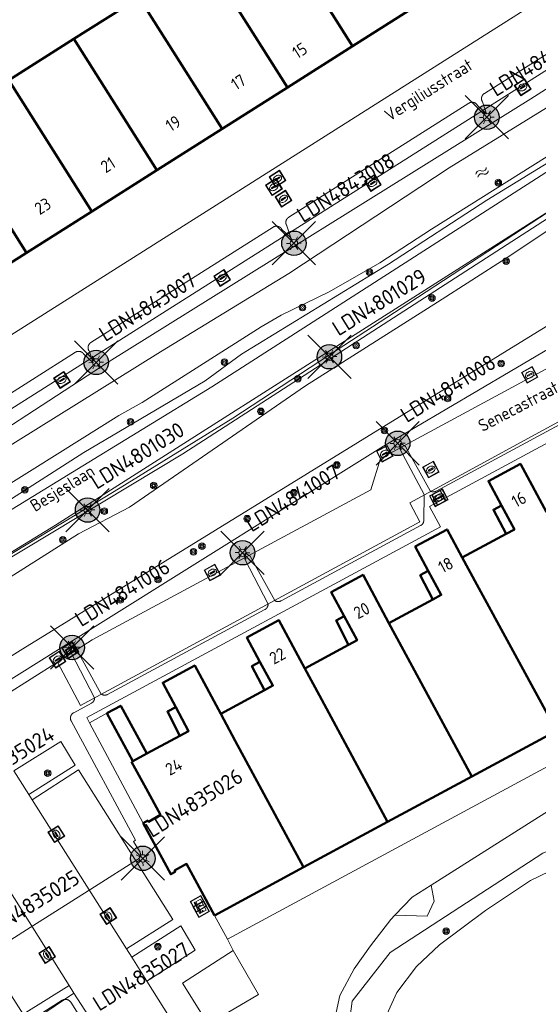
# Model space of a CAD drawing. Header units: metres. Extents: x 94279 to 96109, y 461866 to 463040.
# Tile 121 of 175: x 95355 to 95398, y 462514 to 462594. Entities that reach past the tile are written whole.
import ezdxf
from ezdxf.enums import TextEntityAlignment as Align

# ---------------------------------------------------------------- set-up
doc = ezdxf.new("R2010")
doc.units = ezdxf.units.M
doc.layers.get('0').update_dxf_attribs({"linetype": 'CONTINUOUS'})
for name, color, linetype in [('B-WE-KL-ET_LS_OV_KABEL_EIGENNET_324-G', 10, 'CONTINUOUS'), ('B-WE-KL-ET_LS_OV_KABEL_EIGENNET_330-G', 10, 'CONTINUOUS'), ('N-WE-ARMATUUR-PRUNUS_C_OPZET_4M-G', 200, 'CONTINUOUS'), ('N-WE-LICHTMAST_VERVANGEN-G', 7, 'CONTINUOUS')]:
    doc.layers.add(name, color=color, linetype=linetype)
for name, color, linetype, lineweight in [('B_BEBOUWINGSGRENS_0', 132, 'CONTINUOUS', 50), ('B_OVERBOUWLIJN_LIJN_1', 132, 'CONTINUOUS', 50), ('B_TUSSENMUUR_0', 132, 'CONTINUOUS', 50), ('G_GRENS_ALGEMEEN_0', 251, 'CONTINUOUS', 13), ('Q_BOOM_0', 251, 'CONTINUOUS', 13), ('Q_BRANDKRAAN_0', 251, 'CONTINUOUS', 13), ('Q_CAI-KAST_0', 251, 'CONTINUOUS', 13), ('Q_INSPECTIE_OF_RIOOLPUT_0', 251, 'CONTINUOUS', 13), ('Q_KOLK_0', 251, 'CONTINUOUS', 13), ('Q_LICHTMAST_0', 251, 'CONTINUOUS', 13), ('Q_STRAATNAAMBORD_0', 251, 'CONTINUOUS', 13), ('Q_WATERLEIDINGPUT_0', 251, 'CONTINUOUS', 13), ('S_GBKN_SYMBOOL_WATER_0', 251, 'CONTINUOUS', 13), ('T_CULTUURGRENS_0', 251, 'CONTINUOUS', 13), ('T_MUUR_30CM_0', 251, 'CONTINUOUS', 13), ('V_WEGGRENS_0', 251, 'CONTINUOUS', 13), ('W_WATERGRENS_0', 251, 'CONTINUOUS', 13), ('Z_GBKN_HUISNUMMER_0', 251, 'CONTINUOUS', 13), ('Z_STRAATNAAM_0', 251, 'CONTINUOUS', 13)]:
    doc.layers.add(name, color=color, linetype=linetype, lineweight=lineweight)
doc.styles.add('NLCS-ISO-M500-T25', font='NLCS-ISO.ttf', dxfattribs={"height": 1.25})
doc.styles.get("Standard").update_dxf_attribs({"font": 'isocp.shx'})

# ---------------------------------------------------------------- blocks, each defined once
blk = doc.blocks.new('Q_LICHTMAST')
for points in [[(-0.26, 0.15), (-0.52, 0.3)], [(0, 0.3), (0, 0.6)], [(0.26, 0.15), (0.52, 0.3)], [(-0.26, -0.15), (-0.52, -0.3)], [(0, -0.3), (0, -0.6)], [(0.26, -0.15), (0.52, -0.3)]]:
    blk.add_lwpolyline(points)
blk.add_circle((0, 0), 0.3)
blk = doc.blocks.new('Q_KOLK')
blk.add_lwpolyline([(-0.5, 0.5), (0.5, 0.5), (0.5, -0.5), (-0.5, -0.5)], close=True)
for points in [[(-0.442, 0.464), (0.438, 0.464, -0.414214), (0.459, 0.442), (0.459, -0.437, -0.414214), (0.438, -0.459), (-0.442, -0.459, -0.414214), (-0.463, -0.437), (-0.463, 0.442, -0.414214), (-0.442, 0.464)], [(-0.345, 0.105, 0.380426), (-0.276, -0.18)], [(-0.008, 0.266, 0.240218), (-0.345, 0.105)], [(-0.194, 0.045, 0.853344), (-0.194, -0.032)], [(0.331, 0.111, 0.240191), (-0.008, 0.266)], [(0.185, -0.032, 0.849746), (0.185, 0.045)], [(0.267, -0.176, 0.380426), (0.331, 0.111)], [(-0.276, -0.18, 0.148452), (0.012, -0.257)], [(0.012, -0.257, 0.131742), (0.267, -0.176)]]:
    blk.add_lwpolyline(points, format="xyb")
for points in [[(-0.194, 0.045), (0.185, 0.045)], [(0.185, -0.032), (-0.194, -0.032)]]:
    blk.add_lwpolyline(points)
blk = doc.blocks.new('Q_INSPECTIE_OF_RIOOLPUT')
blk.add_lwpolyline([(-0.5, 0.5), (0.5, 0.5), (0.5, -0.5), (-0.5, -0.5)], close=True)
for points in [[(-0.442, 0.464), (0.438, 0.464, -0.414214), (0.459, 0.442), (0.459, -0.437, -0.414214), (0.438, -0.459), (-0.442, -0.459, -0.414214), (-0.463, -0.437), (-0.463, 0.442), (-0.463, 0.444), (-0.463, 0.446), (-0.463, 0.448), (-0.462, 0.45), (-0.461, 0.451), (-0.46, 0.453), (-0.459, 0.455), (-0.458, 0.456), (-0.457, 0.457), (-0.456, 0.459), (-0.454, 0.46), (-0.453, 0.461), (-0.451, 0.462), (-0.449, 0.462), (-0.447, 0.463), (-0.446, 0.463), (-0.444, 0.464), (-0.442, 0.464)], [(-0.345, 0.105, 0.380426), (-0.276, -0.18)], [(-0.008, 0.266, 0.240218), (-0.345, 0.105)], [(-0.194, 0.045, 0.853344), (-0.194, -0.032)], [(0.331, 0.111, 0.240191), (-0.008, 0.266)], [(0.185, -0.032, 0.849746), (0.185, 0.045)], [(0.267, -0.176, 0.380426), (0.331, 0.111)], [(-0.276, -0.18, 0.148452), (0.012, -0.257)], [(0.012, -0.257, 0.131742), (0.267, -0.176)]]:
    blk.add_lwpolyline(points, format="xyb")
for points in [[(-0.194, 0.045), (0.185, 0.045)], [(0.185, -0.032), (-0.194, -0.032)]]:
    blk.add_lwpolyline(points)
blk = doc.blocks.new('Q_WATERLEIDINGPUT')
blk.add_lwpolyline([(-0.5, 0.5), (0.5, 0.5), (0.5, -0.5), (-0.5, -0.5)], close=True)
for points in [[(-0.442, 0.464), (0.438, 0.464, -0.414214), (0.459, 0.442), (0.459, -0.437, -0.414214), (0.438, -0.459), (-0.442, -0.459, -0.414214), (-0.463, -0.437), (-0.463, 0.442), (-0.463, 0.444), (-0.463, 0.446), (-0.463, 0.448), (-0.462, 0.45), (-0.461, 0.451), (-0.46, 0.453), (-0.459, 0.455), (-0.458, 0.456), (-0.457, 0.457), (-0.456, 0.459), (-0.454, 0.46), (-0.453, 0.461), (-0.451, 0.462), (-0.449, 0.462), (-0.447, 0.463), (-0.446, 0.463), (-0.444, 0.464), (-0.442, 0.464)], [(-0.345, 0.105, 0.380426), (-0.276, -0.18)], [(-0.008, 0.266, 0.240218), (-0.345, 0.105)], [(-0.194, 0.045, 0.853344), (-0.194, -0.032)], [(0.331, 0.111, 0.240191), (-0.008, 0.266)], [(0.185, -0.032, 0.849746), (0.185, 0.045)], [(0.267, -0.176, 0.380426), (0.331, 0.111)], [(-0.276, -0.18, 0.148452), (0.012, -0.257)], [(0.012, -0.257, 0.131742), (0.267, -0.176)]]:
    blk.add_lwpolyline(points, format="xyb")
for points in [[(-0.194, 0.045), (0.185, 0.045)], [(0.185, -0.032), (-0.194, -0.032)]]:
    blk.add_lwpolyline(points)
blk = doc.blocks.new('Q_BRANDKRAAN')
blk.add_lwpolyline([(-0.5, 0.5), (0.5, 0.5), (0.5, -0.5), (-0.5, -0.5)], close=True)
for points in [[(-0.442, 0.464), (0.438, 0.464, -0.414214), (0.459, 0.442), (0.459, -0.437, -0.414214), (0.438, -0.459), (-0.442, -0.459, -0.414214), (-0.463, -0.437), (-0.463, 0.442), (-0.463, 0.444), (-0.463, 0.446), (-0.463, 0.448), (-0.462, 0.45), (-0.461, 0.451), (-0.46, 0.453), (-0.459, 0.455), (-0.458, 0.456), (-0.457, 0.457), (-0.456, 0.459), (-0.454, 0.46), (-0.453, 0.461), (-0.451, 0.462), (-0.449, 0.462), (-0.447, 0.463), (-0.446, 0.463), (-0.444, 0.464), (-0.442, 0.464)], [(-0.345, 0.105, 0.380426), (-0.276, -0.18)], [(-0.008, 0.266, 0.240218), (-0.345, 0.105)], [(-0.194, 0.045, 0.853344), (-0.194, -0.032)], [(0.331, 0.111, 0.240191), (-0.008, 0.266)], [(0.185, -0.032, 0.849746), (0.185, 0.045)], [(0.267, -0.176, 0.380426), (0.331, 0.111)], [(-0.276, -0.18, 0.148452), (0.012, -0.257)], [(0.012, -0.257, 0.131742), (0.267, -0.176)]]:
    blk.add_lwpolyline(points, format="xyb")
for points in [[(-0.194, 0.045), (0.185, 0.045)], [(0.185, -0.032), (-0.194, -0.032)]]:
    blk.add_lwpolyline(points)
blk = doc.blocks.new('Q_BOOM')
for radius in [0.27, 0.18, 0.09]:
    blk.add_circle((0, 0), radius)
blk = doc.blocks.new('Q_CAI-KAST')
for points in [[(-0.5, 0.5), (0.5, 0.5), (0.5, -0.5), (-0.5, -0.5)], [(-0.262, 0.264), (0.25, 0.264), (0.25, 0.187), (-0.262, 0.187)], [(-0.262, 0.107), (0.25, 0.107), (0.25, -0.332), (-0.262, -0.332)]]:
    blk.add_lwpolyline(points, close=True)
blk.add_lwpolyline([(-0.442, 0.464), (0.438, 0.464, -0.414214), (0.459, 0.442), (0.459, -0.437, -0.414214), (0.438, -0.459), (-0.442, -0.459, -0.414214), (-0.463, -0.437), (-0.463, 0.442), (-0.463, 0.444), (-0.463, 0.446), (-0.463, 0.448), (-0.462, 0.45), (-0.461, 0.451), (-0.46, 0.453), (-0.459, 0.455), (-0.458, 0.456), (-0.457, 0.457), (-0.456, 0.459), (-0.454, 0.46), (-0.453, 0.461), (-0.451, 0.462), (-0.449, 0.462), (-0.447, 0.463), (-0.446, 0.463), (-0.444, 0.464), (-0.442, 0.464)], format="xyb")
blk.add_circle((-0.177, -0.034), 0.0354)
blk = doc.blocks.new('Q_STRAATNAAMBORD')
for points in [[(-0.5, 0.5), (0.5, 0.5), (0.5, -0.5), (-0.5, -0.5)], [(-0.369, 0.22), (0.358, 0.22), (0.358, -0.214), (-0.369, -0.214)]]:
    blk.add_lwpolyline(points, close=True)
for points in [[(-0.442, 0.464), (0.438, 0.464, -0.414214), (0.459, 0.442), (0.459, -0.437, -0.414214), (0.438, -0.459), (-0.442, -0.459, -0.414214), (-0.463, -0.437), (-0.463, 0.442), (-0.463, 0.444), (-0.463, 0.446), (-0.463, 0.448), (-0.462, 0.45), (-0.461, 0.451), (-0.46, 0.453), (-0.459, 0.455), (-0.458, 0.456), (-0.457, 0.457), (-0.456, 0.459), (-0.454, 0.46), (-0.453, 0.461), (-0.451, 0.462), (-0.449, 0.462), (-0.447, 0.463), (-0.446, 0.463), (-0.444, 0.464), (-0.442, 0.464)], [(-0.287, 0.16), (0.281, 0.16, -0.414214), (0.303, 0.139), (0.303, -0.134, -0.414214), (0.281, -0.156), (-0.287, -0.156, -0.414214), (-0.308, -0.134), (-0.308, 0.139), (-0.308, 0.14), (-0.308, 0.142), (-0.307, 0.144), (-0.307, 0.146), (-0.306, 0.148), (-0.305, 0.149), (-0.304, 0.151), (-0.303, 0.152), (-0.302, 0.154), (-0.3, 0.155), (-0.299, 0.156), (-0.297, 0.157), (-0.296, 0.158), (-0.294, 0.159), (-0.292, 0.159), (-0.29, 0.16), (-0.288, 0.16), (-0.287, 0.16)]]:
    blk.add_lwpolyline(points, format="xyb")
blk = doc.blocks.new('WATERSYMBOOL')
for points in [[(-0.5, 0.15), (-0.438, 0.212), (-0.312, 0.275), (-0.188, 0.275), (-0.062, 0.212), (0, 0.15), (0.062, 0.087), (0.188, 0.025), (0.312, 0.025), (0.438, 0.087), (0.5, 0.15)], [(-0.5, -0.15), (-0.438, -0.087), (-0.312, -0.025), (-0.188, -0.025), (-0.062, -0.087), (0, -0.15), (0.062, -0.212), (0.188, -0.275), (0.312, -0.275), (0.438, -0.212), (0.5, -0.15)]]:
    blk.add_lwpolyline(points)
blk = doc.blocks.new('LM')
at = {"linetype": 'ByBlock'}
h = blk.add_hatch(color=256, dxfattribs=at)
h.dxf.hatch_style = 1
edge = h.paths.add_edge_path()
edge.add_arc((0, 0), 1, 0, 360)
blk.add_circle((0, 0), 1, dxfattribs=at)
blk = doc.blocks.new('ACMAP_ANN_TEMPLATE_LM')
at = {"color": 0, "style": 'NLCS-ISO-M500-T25'}
blk.add_attdef('LM-NUMMER', (1.5, 1), '', height=1.25, dxfattribs=at)

msp = doc.modelspace()

# ---------------------------------------------------------------- linework, layer by layer
at = {"layer": 'B-WE-KL-ET_LS_OV_KABEL_EIGENNET_324-G', "linetype": 'Continuous', "lineweight": 0}
msp.add_lwpolyline([(95345.832, 462558.375), (95359.904, 462567.276), (95359.919, 462567.285), (95359.934, 462567.294), (95359.949, 462567.302), (95359.965, 462567.309), (95359.981, 462567.316), (95359.998, 462567.323), (95360.014, 462567.328), (95360.031, 462567.334), (95360.047, 462567.338), (95360.064, 462567.342), (95360.082, 462567.346), (95360.099, 462567.348), (95360.116, 462567.351), (95360.133, 462567.352), (95360.151, 462567.353), (95360.168, 462567.354), (95360.186, 462567.353), (95360.203, 462567.353), (95360.221, 462567.351), (95360.238, 462567.349), (95360.255, 462567.347), (95360.272, 462567.343), (95360.289, 462567.339), (95360.306, 462567.335), (95360.323, 462567.33), (95360.34, 462567.324), (95360.356, 462567.318), (95360.372, 462567.312), (95360.388, 462567.304), (95360.403, 462567.296), (95360.419, 462567.288), (95360.434, 462567.279), (95360.448, 462567.27), (95360.463, 462567.26), (95360.477, 462567.249), (95360.49, 462567.238), (95360.504, 462567.227), (95360.516, 462567.215), (95360.529, 462567.203), (95360.541, 462567.19), (95360.552, 462567.177), (95360.563, 462567.164), (95360.574, 462567.15), (95360.584, 462567.136), (95360.594, 462567.121), (95361.341, 462566.408), (95361.016, 462567.388), (95361.007, 462567.403), (95360.999, 462567.418), (95360.991, 462567.434), (95360.983, 462567.45), (95360.976, 462567.466), (95360.97, 462567.482), (95360.964, 462567.498), (95360.959, 462567.515), (95360.954, 462567.532), (95360.95, 462567.549), (95360.947, 462567.566), (95360.944, 462567.583), (95360.942, 462567.6), (95360.94, 462567.618), (95360.939, 462567.635), (95360.939, 462567.653), (95360.939, 462567.67), (95360.94, 462567.688), (95360.941, 462567.705), (95360.943, 462567.722), (95360.946, 462567.74), (95360.949, 462567.757), (95360.953, 462567.774), (95360.957, 462567.791), (95360.962, 462567.807), (95360.968, 462567.824), (95360.974, 462567.84), (95360.981, 462567.856), (95360.988, 462567.872), (95360.996, 462567.888), (95361.004, 462567.903), (95361.013, 462567.918), (95361.023, 462567.933), (95361.033, 462567.947), (95361.043, 462567.961), (95361.054, 462567.975), (95361.065, 462567.988), (95361.077, 462568.001), (95361.089, 462568.013), (95361.102, 462568.025), (95361.115, 462568.037), (95361.129, 462568.048), (95361.143, 462568.058), (95361.157, 462568.068), (95361.171, 462568.078), (95376.045, 462577.486), (95376.06, 462577.495), (95376.075, 462577.504), (95376.091, 462577.512), (95376.106, 462577.519), (95376.122, 462577.526), (95376.139, 462577.532), (95376.155, 462577.538), (95376.172, 462577.543), (95376.189, 462577.548), (95376.206, 462577.552), (95376.223, 462577.555), (95376.24, 462577.558), (95376.257, 462577.56), (95376.275, 462577.562), (95376.292, 462577.563), (95376.309, 462577.563), (95376.327, 462577.563), (95376.344, 462577.562), (95376.362, 462577.561), (95376.379, 462577.559), (95376.396, 462577.556), (95376.413, 462577.553), (95376.43, 462577.549), (95376.447, 462577.545), (95376.464, 462577.54), (95376.481, 462577.534), (95376.497, 462577.528), (95376.513, 462577.521), (95376.529, 462577.514), (95376.544, 462577.506), (95376.56, 462577.498), (95376.575, 462577.489), (95376.589, 462577.479), (95376.604, 462577.47), (95376.618, 462577.459), (95376.631, 462577.448), (95376.645, 462577.437), (95376.658, 462577.425), (95376.67, 462577.413), (95376.682, 462577.4), (95376.693, 462577.387), (95376.704, 462577.373), (95376.715, 462577.36), (95376.725, 462577.345), (95376.735, 462577.331), (95377.481, 462576.618), (95377.157, 462577.598), (95377.148, 462577.613), (95377.14, 462577.628), (95377.132, 462577.644), (95377.124, 462577.659), (95377.117, 462577.675), (95377.111, 462577.692), (95377.105, 462577.708), (95377.1, 462577.725), (95377.095, 462577.742), (95377.091, 462577.759), (95377.088, 462577.776), (95377.085, 462577.793), (95377.083, 462577.81), (95377.081, 462577.828), (95377.08, 462577.845), (95377.08, 462577.863), (95377.08, 462577.88), (95377.081, 462577.897), (95377.082, 462577.915), (95377.084, 462577.932), (95377.087, 462577.949), (95377.09, 462577.967), (95377.094, 462577.984), (95377.098, 462578), (95377.103, 462578.017), (95377.109, 462578.034), (95377.115, 462578.05), (95377.122, 462578.066), (95377.129, 462578.082), (95377.137, 462578.098), (95377.145, 462578.113), (95377.154, 462578.128), (95377.164, 462578.143), (95377.174, 462578.157), (95377.184, 462578.171), (95377.195, 462578.185), (95377.206, 462578.198), (95377.218, 462578.211), (95377.231, 462578.223), (95377.243, 462578.235), (95377.256, 462578.247), (95377.27, 462578.258), (95377.284, 462578.268), (95377.298, 462578.278), (95377.313, 462578.288), (95392.018, 462587.589), (95392.033, 462587.598), (95392.048, 462587.607), (95392.063, 462587.615), (95392.079, 462587.622), (95392.095, 462587.629), (95392.111, 462587.636), (95392.128, 462587.641), (95392.144, 462587.647), (95392.161, 462587.651), (95392.178, 462587.655), (95392.195, 462587.659), (95392.213, 462587.662), (95392.23, 462587.664), (95392.247, 462587.665), (95392.265, 462587.666), (95392.282, 462587.667), (95392.3, 462587.667), (95392.317, 462587.666), (95392.334, 462587.664), (95392.352, 462587.662), (95392.369, 462587.66), (95392.386, 462587.656), (95392.403, 462587.653), (95392.42, 462587.648), (95392.437, 462587.643), (95392.453, 462587.638), (95392.47, 462587.631), (95392.486, 462587.625), (95392.502, 462587.617), (95392.517, 462587.61), (95392.533, 462587.601), (95392.548, 462587.592), (95392.562, 462587.583), (95392.577, 462587.573), (95392.591, 462587.562), (95392.604, 462587.552), (95392.617, 462587.54), (95392.63, 462587.528), (95392.643, 462587.516), (95392.655, 462587.503), (95392.666, 462587.49), (95392.677, 462587.477), (95392.688, 462587.463), (95392.698, 462587.449), (95392.708, 462587.434), (95393.454, 462586.722), (95393.13, 462587.701), (95393.121, 462587.716), (95393.112, 462587.731), (95393.104, 462587.747), (95393.097, 462587.763), (95393.09, 462587.779), (95393.084, 462587.795), (95393.078, 462587.811), (95393.073, 462587.828), (95393.068, 462587.845), (95393.064, 462587.862), (95393.061, 462587.879), (95393.058, 462587.896), (95393.056, 462587.914), (95393.054, 462587.931), (95393.053, 462587.948), (95393.053, 462587.966), (95393.053, 462587.983), (95393.054, 462588.001), (95393.055, 462588.018), (95393.057, 462588.035), (95393.06, 462588.053), (95393.063, 462588.07), (95393.067, 462588.087), (95393.071, 462588.104), (95393.076, 462588.12), (95393.082, 462588.137), (95393.088, 462588.153), (95393.095, 462588.169), (95393.102, 462588.185), (95393.11, 462588.201), (95393.118, 462588.216), (95393.127, 462588.231), (95393.137, 462588.246), (95393.147, 462588.26), (95393.157, 462588.274), (95393.168, 462588.288), (95393.179, 462588.301), (95393.191, 462588.314), (95393.203, 462588.326), (95393.216, 462588.338), (95393.229, 462588.35), (95393.243, 462588.361), (95393.257, 462588.371), (95393.271, 462588.382), (95393.285, 462588.391), (95407.991, 462597.693)], dxfattribs=at)
at = {"layer": 'B-WE-KL-ET_LS_OV_KABEL_EIGENNET_330-G', "linetype": 'Continuous', "lineweight": 0}
for points in [[(95353.954, 462550.399), (95360.77, 462554.527), (95363.564, 462556.219), (95372.757, 462561.911), (95380.649, 462567.069), (95387.109, 462571.293), (95398.509, 462578.722)], [(95352.04, 462517.731), (95355.923, 462520.186), (95361.465, 462523.691), (95364.978, 462525.912), (95364.992, 462525.922), (95365.007, 462525.932), (95365.02, 462525.942), (95365.034, 462525.953), (95365.047, 462525.965), (95365.06, 462525.977), (95365.072, 462525.989), (95365.084, 462526.002), (95365.095, 462526.015), (95365.106, 462526.029), (95365.117, 462526.043), (95365.126, 462526.057), (95365.136, 462526.072), (95365.145, 462526.087), (95365.153, 462526.102), (95365.161, 462526.118), (95365.168, 462526.134), (95365.175, 462526.15), (95365.181, 462526.166), (95365.187, 462526.183), (95365.192, 462526.199), (95365.196, 462526.216), (95365.2, 462526.233), (95365.203, 462526.251), (95365.206, 462526.268), (95365.208, 462526.285), (95365.209, 462526.303), (95365.21, 462526.32), (95365.21, 462526.337), (95365.21, 462526.355), (95365.209, 462526.372), (95365.207, 462526.39), (95365.205, 462526.407), (95365.202, 462526.424), (95365.199, 462526.441), (95365.195, 462526.458), (95365.19, 462526.475), (95365.185, 462526.492), (95365.179, 462526.508), (95365.173, 462526.525), (95365.166, 462526.541), (95365.159, 462526.556), (95365.151, 462526.572), (95365.142, 462526.587), (95365.133, 462526.602), (95364.635, 462527.39), (95364.799, 462527.478), (95359.557, 462537.208), (95359.549, 462537.223), (95359.542, 462537.239), (95359.535, 462537.255), (95359.529, 462537.271), (95359.523, 462537.288), (95359.518, 462537.305), (95359.513, 462537.321), (95359.509, 462537.338), (95359.506, 462537.356), (95359.503, 462537.373), (95359.501, 462537.39), (95359.499, 462537.407), (95359.498, 462537.425), (95359.498, 462537.442), (95359.498, 462537.46), (95359.499, 462537.477), (95359.5, 462537.495), (95359.502, 462537.512), (95359.505, 462537.529), (95359.508, 462537.546), (95359.512, 462537.563), (95359.516, 462537.58), (95359.521, 462537.597), (95359.527, 462537.613), (95359.533, 462537.63), (95359.54, 462537.646), (95359.547, 462537.662), (95359.555, 462537.677), (95359.563, 462537.693), (95359.572, 462537.708), (95359.582, 462537.722), (95359.592, 462537.737), (95359.602, 462537.751), (95359.613, 462537.764), (95359.624, 462537.778), (95359.636, 462537.79), (95359.648, 462537.803), (95359.661, 462537.815), (95359.674, 462537.826), (95359.688, 462537.837), (95359.702, 462537.848), (95359.716, 462537.858), (95359.73, 462537.868), (95359.745, 462537.877), (95359.761, 462537.885), (95361.209, 462538.665), (95361.224, 462538.674), (95361.238, 462538.683), (95361.253, 462538.692), (95361.267, 462538.702), (95361.28, 462538.712), (95361.293, 462538.723), (95361.306, 462538.734), (95361.318, 462538.745), (95361.331, 462538.757), (95361.342, 462538.77), (95361.353, 462538.782), (95361.364, 462538.795), (95361.374, 462538.809), (95361.384, 462538.823), (95361.394, 462538.837), (95361.402, 462538.851), (95361.411, 462538.866), (95361.419, 462538.881), (95361.426, 462538.896), (95361.433, 462538.912), (95361.439, 462538.928), (95361.445, 462538.944), (95361.45, 462538.96), (95361.455, 462538.976), (95361.459, 462538.993), (95361.463, 462539.009), (95361.466, 462539.026), (95361.468, 462539.043), (95361.47, 462539.06), (95361.471, 462539.076), (95361.472, 462539.093), (95361.472, 462539.11), (95359.565, 462542.773), (95359.579, 462543.274), (95360.006, 462543.008), (95362.017, 462539.4), (95362.031, 462539.391), (95362.046, 462539.382), (95362.061, 462539.374), (95362.077, 462539.366), (95362.093, 462539.359), (95362.109, 462539.352), (95362.125, 462539.346), (95362.142, 462539.34), (95362.158, 462539.335), (95362.175, 462539.331), (95362.192, 462539.327), (95362.209, 462539.324), (95362.227, 462539.321), (95362.244, 462539.319), (95362.261, 462539.318), (95362.279, 462539.317), (95362.296, 462539.317), (95362.313, 462539.317), (95362.331, 462539.318), (95362.348, 462539.32), (95362.365, 462539.322), (95362.383, 462539.325), (95362.4, 462539.329), (95362.416, 462539.333), (95362.433, 462539.337), (95362.45, 462539.342), (95362.466, 462539.348), (95362.483, 462539.355), (95362.499, 462539.361), (95362.514, 462539.369), (95362.53, 462539.377), (95375.367, 462546.292), (95375.382, 462546.3), (95375.396, 462546.309), (95375.411, 462546.318), (95375.425, 462546.328), (95375.438, 462546.338), (95375.451, 462546.349), (95375.464, 462546.36), (95375.477, 462546.371), (95375.489, 462546.383), (95375.5, 462546.396), (95375.511, 462546.409), (95375.522, 462546.422), (95375.532, 462546.435), (95375.542, 462546.449), (95375.552, 462546.463), (95375.561, 462546.478), (95375.569, 462546.492), (95375.577, 462546.507), (95375.584, 462546.523), (95375.591, 462546.538), (95375.597, 462546.554), (95375.603, 462546.57), (95375.608, 462546.586), (95375.613, 462546.602), (95375.617, 462546.619), (95375.621, 462546.635), (95375.624, 462546.652), (95375.626, 462546.669), (95375.628, 462546.686), (95375.629, 462546.703), (95375.63, 462546.72), (95375.63, 462546.737), (95373.74, 462550.409), (95373.754, 462550.91), (95374.181, 462550.644), (95376.174, 462547.026), (95376.189, 462547.017), (95376.204, 462547.008), (95376.219, 462547), (95376.235, 462546.992), (95376.251, 462546.985), (95376.267, 462546.978), (95376.283, 462546.972), (95376.3, 462546.967), (95376.316, 462546.962), (95376.333, 462546.957), (95376.35, 462546.953), (95376.367, 462546.95), (95376.385, 462546.948), (95376.402, 462546.946), (95376.419, 462546.944), (95376.437, 462546.943), (95376.454, 462546.943), (95376.471, 462546.944), (95376.489, 462546.945), (95376.506, 462546.946), (95376.523, 462546.949), (95376.541, 462546.951), (95376.558, 462546.955), (95376.575, 462546.959), (95376.591, 462546.963), (95376.608, 462546.969), (95376.624, 462546.974), (95376.641, 462546.981), (95376.657, 462546.988), (95376.672, 462546.995), (95376.688, 462547.003), (95388.079, 462553.139), (95388.094, 462553.147), (95388.109, 462553.156), (95388.123, 462553.166), (95388.137, 462553.176), (95388.151, 462553.186), (95388.164, 462553.197), (95388.177, 462553.208), (95388.19, 462553.22), (95388.202, 462553.232), (95388.214, 462553.245), (95388.225, 462553.258), (95388.236, 462553.271), (95388.246, 462553.285), (95388.256, 462553.299), (95388.265, 462553.313), (95388.274, 462553.328), (95388.283, 462553.343), (95388.291, 462553.358), (95388.298, 462553.374), (95388.305, 462553.389), (95388.311, 462553.405), (95388.317, 462553.422), (95388.322, 462553.438), (95388.326, 462553.455), (95388.33, 462553.471), (95388.334, 462553.488), (95388.337, 462553.505), (95388.339, 462553.522), (95388.341, 462553.539), (95388.342, 462553.556), (95388.342, 462553.574), (95388.366, 462555.69), (95386.414, 462559.359), (95386.428, 462559.86), (95386.855, 462559.594), (95388.848, 462555.977), (95388.863, 462555.968), (95388.878, 462555.959), (95388.893, 462555.951), (95388.909, 462555.943), (95388.924, 462555.936), (95388.941, 462555.929), (95388.957, 462555.923), (95388.973, 462555.917), (95388.99, 462555.912), (95389.007, 462555.908), (95389.024, 462555.904), (95389.041, 462555.901), (95389.058, 462555.898), (95389.075, 462555.896), (95389.093, 462555.895), (95389.11, 462555.894), (95389.128, 462555.894), (95389.145, 462555.894), (95389.162, 462555.895), (95389.18, 462555.897), (95389.197, 462555.899), (95389.214, 462555.902), (95389.231, 462555.905), (95389.248, 462555.909), (95389.265, 462555.914), (95389.282, 462555.919), (95389.298, 462555.925), (95389.314, 462555.931), (95389.33, 462555.938), (95389.346, 462555.946), (95389.361, 462555.954), (95401.5, 462562.492)], [(95360.954, 462512.009), (95359.522, 462514.273), (95359.513, 462514.288), (95359.503, 462514.302), (95359.492, 462514.316), (95359.481, 462514.33), (95359.47, 462514.343), (95359.458, 462514.355), (95359.445, 462514.368), (95359.432, 462514.379), (95359.419, 462514.391), (95359.405, 462514.402), (95359.391, 462514.412), (95359.377, 462514.422), (95359.362, 462514.432), (95359.347, 462514.44), (95359.332, 462514.449), (95359.317, 462514.457), (95359.301, 462514.464), (95359.285, 462514.471), (95359.268, 462514.477), (95359.252, 462514.482), (95359.235, 462514.487), (95359.218, 462514.492), (95359.201, 462514.496), (95359.184, 462514.499), (95359.167, 462514.502), (95359.149, 462514.504), (95359.132, 462514.505), (95359.115, 462514.506), (95359.097, 462514.506), (95359.08, 462514.506), (95359.062, 462514.505), (95359.045, 462514.503), (95359.028, 462514.501), (95359.01, 462514.498), (95358.993, 462514.495), (95358.976, 462514.491), (95358.959, 462514.486), (95358.943, 462514.481), (95358.926, 462514.475), (95358.91, 462514.469), (95358.894, 462514.462), (95358.878, 462514.454), (95358.863, 462514.446), (95358.847, 462514.438), (95358.833, 462514.429), (95355.895, 462512.571)]]:
    msp.add_lwpolyline(points, dxfattribs=at)
at = {"layer": 'B_BEBOUWINGSGRENS_0'}
for p, q in [((95365.103, 462596.22), (95359.78, 462592.85)), ((95382.529, 462592.25), (95387.851, 462595.62)), ((95359.78, 462592.85), (95354.457, 462589.48)), ((95377.206, 462588.88), (95382.529, 462592.25)), ((95371.883, 462585.51), (95377.206, 462588.88)), ((95366.56, 462582.14), (95371.883, 462585.51)), ((95361.237, 462578.77), (95366.56, 462582.14)), ((95355.914, 462575.4), (95361.237, 462578.77)), ((95349.392, 462571.27), (95355.914, 462575.4)), ((95362.456, 462537.836), (95364.577, 462533.938)), ((95365.723, 462534.552), (95364.577, 462533.938)), ((95364.577, 462533.938), (95364.487, 462533.89)), ((95385.389, 462528.98), (95392.252, 462532.685)), ((95378.525, 462525.275), (95385.389, 462528.98)), ((95371.26, 462521.353), (95378.525, 462525.275))]:
    msp.add_line(p, q, dxfattribs=at)
for points in [[(95398.347, 462554.24), (95396.223, 462558.178), (95393.619, 462556.773), (95394.687, 462554.79), (95395.741, 462552.836), (95395.055, 462552.467), (95391.48, 462550.541)], [(95391.48, 462550.541), (95390.247, 462552.83), (95387.641, 462551.426), (95388.708, 462549.445), (95389.76, 462547.491), (95389.075, 462547.122), (95385.499, 462545.195)], [(95385.499, 462545.195), (95383.383, 462549.118), (95380.78, 462547.718), (95381.841, 462545.747), (95382.893, 462543.792), (95382.208, 462543.423), (95378.632, 462541.497)], [(95378.632, 462541.497), (95376.518, 462545.422), (95373.907, 462544.012), (95374.97, 462542.046), (95376.026, 462540.093), (95375.337, 462539.722), (95371.765, 462537.798)], [(95371.765, 462537.798), (95369.651, 462541.725), (95367.032, 462540.322), (95368.096, 462538.341), (95369.145, 462536.388), (95368.44, 462536.01), (95365.723, 462534.552)], [(95365.723, 462534.552), (95363.598, 462538.457), (95362.456, 462537.836)], [(95392.252, 462532.685), (95399.167, 462536.417), (95398.277, 462538.064)], [(95364.487, 462533.89), (95365.678, 462531.693), (95366.843, 462529.544), (95365.861, 462528.996), (95365.809, 462529.093), (95365.433, 462528.888)], [(95365.433, 462528.888), (95367.685, 462524.716), (95368.049, 462524.916), (95367.995, 462525.011), (95368.978, 462525.546), (95371.26, 462521.353)]]:
    msp.add_lwpolyline(points, dxfattribs=at)
at = {"layer": 'B_OVERBOUWLIJN_LIJN_1'}
for points in [[(95395.055, 462552.467), (95394.028, 462554.437), (95394.687, 462554.79)], [(95389.075, 462547.122), (95388.048, 462549.092), (95388.708, 462549.445)], [(95382.208, 462543.423), (95381.182, 462545.394), (95381.841, 462545.747)], [(95375.337, 462539.722), (95374.311, 462541.693), (95374.97, 462542.046)], [(95368.44, 462536.01), (95367.416, 462537.977), (95368.096, 462538.341)]]:
    msp.add_lwpolyline(points, dxfattribs=at)
at = {"layer": 'B_TUSSENMUUR_0'}
for p, q in [((95382.529, 462592.25), (95375.748, 462602.959)), ((95377.206, 462588.88), (95370.425, 462599.589)), ((95365.103, 462596.22), (95371.883, 462585.51)), ((95366.56, 462582.14), (95359.78, 462592.85)), ((95361.237, 462578.77), (95354.457, 462589.48))]:
    msp.add_line(p, q, dxfattribs=at)
for points in [[(95355.914, 462575.4), (95350.254, 462584.341), (95350.169, 462584.255)], [(95398.277, 462538.064), (95392.676, 462548.346), (95391.48, 462550.541)], [(95385.499, 462545.195), (95386.686, 462542.996), (95392.252, 462532.685)], [(95378.632, 462541.497), (95379.82, 462539.297), (95385.389, 462528.98)], [(95378.525, 462525.275), (95372.953, 462535.597), (95371.765, 462537.798)]]:
    msp.add_lwpolyline(points, dxfattribs=at)
at = {"layer": 'G_GRENS_ALGEMEEN_0'}
msp.add_lwpolyline([(95453.361, 462567.369), (95425.887, 462552.563), (95426.783, 462550.907), (95399.315, 462536.107), (95400.205, 462534.442), (95372.305, 462519.406)], dxfattribs=at)
at = {"layer": 'N-WE-LICHTMAST_VERVANGEN-G', "flags": 128}
for points in [[(95391.721, 462584.676), (95395.257, 462588.212)], [(95395.257, 462584.676), (95391.721, 462588.212)], [(95375.975, 462574.4), (95379.511, 462577.936)], [(95379.511, 462574.4), (95375.975, 462577.936)], [(95378.866, 462565.148), (95382.402, 462568.684)], [(95382.402, 462565.148), (95378.866, 462568.684)], [(95359.831, 462564.687), (95363.367, 462568.223)], [(95363.367, 462564.687), (95359.831, 462568.223)], [(95384.44, 462558.085), (95387.976, 462561.621)], [(95387.976, 462558.085), (95384.44, 462561.621)], [(95359.129, 462552.645), (95362.665, 462556.181)], [(95362.665, 462552.645), (95359.129, 462556.181)], [(95371.777, 462549.163), (95375.313, 462552.699)], [(95375.313, 462549.163), (95371.777, 462552.699)], [(95357.864, 462541.437), (95361.4, 462544.973)], [(95361.4, 462541.437), (95357.864, 462544.973)], [(95363.634, 462524.239), (95367.17, 462527.775)], [(95367.17, 462524.239), (95363.634, 462527.775)]]:
    msp.add_lwpolyline(points, dxfattribs=at)
at = {"layer": 'T_CULTUURGRENS_0'}
for points in [[(95429.693, 462608.582), (95414.181, 462598.844), (95397.075, 462587.951), (95362.663, 462566.53), (95355.926, 462562.15), (95350.06, 462558.338), (95347.918, 462557.157), (95347.156, 462556.687), (95346.624, 462556.023), (95346.551, 462554.997), (95346.852, 462554.005), (95347.29, 462553.439)], [(95347.29, 462553.439), (95347.905, 462552.934), (95348.836, 462552.684), (95349.934, 462552.763), (95350.879, 462552.913), (95360.584, 462559.092), (95370.501, 462564.936), (95373.47, 462567.132), (95385.456, 462574.47), (95393.489, 462579.692), (95413.95, 462592.212), (95429.805, 462602.324), (95430.849, 462603.056), (95432.048, 462603.787), (95433.131, 462604.81)], [(95460.911, 462586.007), (95460.255, 462585.9), (95459.357, 462586.301), (95445.773, 462592.913), (95437.117, 462595.885), (95435.882, 462596.188), (95434.207, 462596.395), (95432.087, 462596.246), (95430.409, 462596.246), (95428.828, 462595.857), (95427.167, 462595.315), (95425.586, 462594.926), (95418.345, 462590.853), (95400.979, 462579.809), (95384.654, 462569.292)], [(95353.691, 462540.012), (95361.742, 462545.055), (95385.06, 462559.634), (95395.383, 462565.704), (95405.41, 462571.599)], [(95384.654, 462569.292), (95368.666, 462559.008), (95353.528, 462549.876), (95349.094, 462547.278)], [(95382.658, 462503.156), (95381.601, 462503.195), (95381.99, 462510.423), (95382.503, 462514.355), (95385.596, 462518.319), (95398.047, 462526.433), (95407.497, 462530.319), (95415.176, 462531.967), (95423.694, 462534.578), (95432.679, 462538.93), (95443.901, 462548.972), (95454.378, 462559.48), (95458.968, 462560.588)], [(95429.19, 462546.478), (95401.482, 462531.747), (95388.945, 462523.817)], [(95388.945, 462523.817), (95389.179, 462522.516), (95388.619, 462521.304), (95385.978, 462521.368)], [(95385.978, 462521.368), (95387.381, 462522.828), (95388.945, 462523.817)], [(95385.978, 462521.368), (95385.643, 462521.02), (95383.982, 462518.875), (95382.667, 462517.006), (95381.491, 462514.827), (95380.937, 462512.301), (95380.73, 462510.086), (95380.834, 462505.796), (95380.107, 462502.543), (95379.637, 462501.298)], [(95371.942, 462513.197), (95374.842, 462514.897), (95372.77, 462518.487)]]:
    msp.add_lwpolyline(points, dxfattribs=at)
at = {"layer": 'T_MUUR_30CM_0'}
for p, q in [((95361.061, 462537.067), (95362.456, 462537.836)), ((95365.433, 462528.888), (95361.061, 462537.067))]:
    msp.add_line(p, q, dxfattribs=at)
at = {"layer": 'V_WEGGRENS_0'}
for p, q in [((95343.221, 462561.452), (95422.403, 462611.553)), ((95354.152, 462539.284), (95358.444, 462541.994)), ((95360.31, 462538.481), (95358.444, 462541.994)), ((95360.83, 462537.496), (95361.061, 462537.067)), ((95354.887, 462533.131), (95356.1, 462531.218)), ((95356.371, 462530.79), (95356.1, 462531.218)), ((95364.067, 462518.614), (95356.371, 462530.79)), ((95351.71, 462527.814), (95359.397, 462515.636)), ((95371.26, 462521.353), (95372.305, 462519.406)), ((95372.305, 462519.406), (95372.77, 462518.487)), ((95364.495, 462517.937), (95364.067, 462518.614)), ((95364.495, 462517.937), (95365.723, 462515.995)), ((95359.787, 462515.017), (95359.397, 462515.636)), ((95376.274, 462499.308), (95365.723, 462515.995)), ((95360.963, 462513.152), (95359.787, 462515.017))]:
    msp.add_line(p, q, dxfattribs=at)
for points in [[(95426.395, 462608.026), (95346.601, 462557.58), (95345.383, 462556.809)], [(95347.163, 462549.858), (95359.658, 462557.492), (95371.049, 462564.452), (95387.206, 462574.82), (95411.222, 462590.231), (95419.877, 462595.407), (95427.812, 462599.468), (95432.525, 462600.299)], [(95457.071, 462592.251), (95442.942, 462596.369), (95438.19, 462597.055), (95433.802, 462597.16), (95429.665, 462596.608), (95427.443, 462595.926), (95423.114, 462593.9), (95414.167, 462588.714), (95388.716, 462572.532), (95358.281, 462553.18), (95348.617, 462547.291)], [(95358.444, 462541.994), (95361.267, 462543.815), (95384.012, 462556.063), (95384.8, 462558.611), (95409.02, 462571.688), (95409.783, 462574.057), (95426.972, 462583.403), (95426.67, 462583.953), (95432.068, 462586.897), (95433.871, 462587.608), (95435.82, 462587.842), (95438.944, 462587.704), (95439.289, 462587.67), (95441.165, 462587.237), (95441.955, 462586.634)], [(95442.797, 462585.942), (95415.379, 462571.124), (95416.263, 462569.487), (95388.812, 462554.701), (95389.692, 462553.056), (95360.83, 462537.496)], [(95414.698, 462569.972), (95387.21, 462554.992), (95388.005, 462553.461), (95360.31, 462538.481)], [(95356.1, 462531.218), (95359.892, 462533.604), (95358.712, 462535.537), (95354.887, 462533.131)], [(95356.371, 462530.79), (95360.155, 462533.218), (95367.857, 462521.03), (95364.067, 462518.614)], [(95359.397, 462515.636), (95355.63, 462513.289), (95347.916, 462525.398), (95351.71, 462527.814)], [(95365.723, 462515.995), (95369.681, 462518.522), (95368.513, 462520.502), (95364.495, 462517.937)], [(95372.77, 462518.487), (95368.635, 462515.818), (95378.231, 462500.558)], [(95359.787, 462515.017), (95355.874, 462512.371), (95357.108, 462510.545), (95360.963, 462513.152)]]:
    msp.add_lwpolyline(points, dxfattribs=at)
at = {"layer": 'W_WATERGRENS_0'}
for points in [[(95348.097, 462554.341), (95347.879, 462554.721), (95347.814, 462555.294), (95348.203, 462555.729), (95356.675, 462560.992), (95366.858, 462567.318), (95377.336, 462573.69), (95390.405, 462582.321), (95406.071, 462591.971), (95419.425, 462600.675), (95429.651, 462607.49), (95430.369, 462607.841)], [(95432.643, 462605.346), (95432.482, 462605.175), (95430.499, 462603.811), (95419.439, 462596.518), (95403.403, 462586.357), (95388.96, 462577.308), (95384.761, 462574.584), (95380.619, 462572.22), (95376.69, 462570.292), (95375.075, 462569.361), (95365.349, 462563.184), (95363.448, 462562.13), (95358.637, 462559.117), (95350.742, 462554.172), (95349.757, 462553.647), (95349.062, 462553.478), (95348.581, 462553.69), (95348.441, 462553.853)], [(95349.852, 462546.08), (95353.744, 462548.416), (95360.166, 462552.465), (95364.307, 462554.636), (95378.691, 462564.544), (95389.451, 462571.377), (95395.062, 462574.94), (95412.813, 462586.716), (95415.939, 462588.662), (95423.956, 462593.224), (95426.99, 462594.43)], [(95429.26, 462588.407), (95394.577, 462567.074), (95355.602, 462543.101), (95352.83, 462541.377)], [(95382.658, 462503.156), (95384.232, 462510.891), (95386.146, 462515.068), (95387.753, 462517.183), (95389.623, 462518.952), (95393.367, 462521.742), (95397.058, 462524.213), (95405.565, 462528.309), (95409.021, 462529.471), (95416.842, 462530.459), (95423.537, 462531.759), (95425.907, 462532.726), (95434.826, 462537.379)]]:
    msp.add_lwpolyline(points, dxfattribs=at)

# ---------------------------------------------------------------- block references
at = {"rotation": 31.92}
for p, values in [((95393.489, 462586.444), {'LM-NUMMER': 'LDN4843009'}), ((95377.743, 462576.168), {'LM-NUMMER': 'LDN4843008'}), ((95380.634, 462566.916), {'LM-NUMMER': 'LDN4801029'}), ((95361.599, 462566.455), {'LM-NUMMER': 'LDN4843007'}), ((95386.208, 462559.853), {'LM-NUMMER': 'LDN4841008'}), ((95360.897, 462554.413), {'LM-NUMMER': 'LDN4801030'}), ((95373.545, 462550.931), {'LM-NUMMER': 'LDN4841007'}), ((95359.632, 462543.205), {'LM-NUMMER': 'LDN4841006'}), ((95349.991, 462529.423), {'LM-NUMMER': 'LDN4835024'}), ((95365.402, 462526.007), {'LM-NUMMER': 'LDN4835026'}), ((95352.06, 462517.714), {'LM-NUMMER': 'LDN4835025'}), ((95361.096, 462511.861), {'LM-NUMMER': 'LDN4835027'})]:
    msp.add_blockref('ACMAP_ANN_TEMPLATE_LM', p, dxfattribs=at).add_auto_attribs(values)
at = {"layer": 'N-WE-ARMATUUR-PRUNUS_C_OPZET_4M-G'}
for p in [(95393.489, 462586.444), (95377.743, 462576.168), (95380.634, 462566.916), (95361.599, 462566.455), (95386.208, 462559.853), (95360.897, 462554.413), (95373.545, 462550.931), (95359.632, 462543.205), (95365.402, 462526.007)]:
    msp.add_blockref('LM', p, dxfattribs=at)
at = {"layer": 'Q_BOOM_0'}
for p, rotation in [((95394.424, 462581.113), 32.06845561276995), ((95395.057, 462574.716), 32.41565648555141), ((95383.914, 462573.809), 31.47556209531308), ((95389.007, 462571.701), 32.79071329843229), ((95378.438, 462570.928), 26.13765343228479), ((95382.816, 462567.829), 32.75043811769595), ((95372.063, 462566.473), 36.48822105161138), ((95394.655, 462566.359), 31.59511545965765), ((95378.06, 462565.105), 32.75043811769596), ((95390.289, 462563.51), 30.45584162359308), ((95375.048, 462562.461), 34.55988326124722), ((95364.408, 462561.605), 30.51046713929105), ((95385.125, 462560.902), 31.59511545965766), ((95381.234, 462558.084), 31.59511545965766), ((95355.772, 462556.051), 32.48417864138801), ((95366.294, 462556.422), 34.55988326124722), ((95377.728, 462555.827), 32.01465869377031), ((95362.264, 462554.319), 27.66665192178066), ((95373.925, 462553.708), 31.59511545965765), ((95358.876, 462551.975), 32.23097802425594), ((95370.233, 462551.458), 31.59511545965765), ((95369.533, 462551.005), 31.59511545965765), ((95366.648, 462548.748), 32.01465869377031), ((95363.57, 462547.097), 32.01465869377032), ((95357.641, 462532.963), 32.17889944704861), ((95390.157, 462520.076), 36.69319572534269), ((95366.63, 462518.802), 32.55323693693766)]:
    msp.add_blockref('Q_BOOM', p, dxfattribs=dict(at, rotation=rotation))
at = {"layer": 'Q_BRANDKRAAN_0'}
for p, rotation in [((95376.399, 462581.431), 32.32285406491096), ((95389.656, 462555.456), 28.30834766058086)]:
    msp.add_blockref('Q_BRANDKRAAN', p, dxfattribs=dict(at, rotation=rotation))
at = {"layer": 'Q_CAI-KAST_0', "rotation": 118.5568182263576}
for p in [(95369.947, 462522.299), (95370.168, 462521.861)]:
    msp.add_blockref('Q_CAI-KAST', p, dxfattribs=at)
at = {"layer": 'Q_INSPECTIE_OF_RIOOLPUT_0'}
for p, rotation in [((95376.891, 462579.798), 32.32285406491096), ((95388.921, 462557.713), 28.58884126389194)]:
    msp.add_blockref('Q_INSPECTIE_OF_RIOOLPUT', p, dxfattribs=dict(at, rotation=rotation))
at = {"layer": 'Q_KOLK_0'}
for p, rotation in [((95396.416, 462588.887), 32.30119387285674), ((95384.183, 462581.089), 32.30119387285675), ((95371.88, 462573.337), 32.30119387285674), ((95396.983, 462565.439), 28.36574938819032), ((95358.814, 462565.022), 32.30119387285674), ((95385.15, 462559.003), 28.36574938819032), ((95371.085, 462549.316), 28.3021077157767), ((95358.443, 462542.218), 32.82438097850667), ((95358.35, 462527.977), 122.2954688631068), ((95362.584, 462521.304), 122.2954688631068), ((95357.594, 462518.125), 122.260949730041)]:
    msp.add_blockref('Q_KOLK', p, dxfattribs=dict(at, rotation=rotation))
at = {"layer": 'Q_LICHTMAST_0'}
for p, rotation in [((95393.489, 462586.444), 31.90169980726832), ((95377.743, 462576.168), 31.90169980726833), ((95380.634, 462566.916), 32.75043811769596), ((95361.599, 462566.455), 32.30119387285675), ((95386.208, 462559.853), 30.45584162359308), ((95360.897, 462554.413), 31.10048445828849), ((95373.545, 462550.931), 28.30210771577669), ((95359.632, 462543.205), 32.82438097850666), ((95365.402, 462526.007), 122.2901452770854)]:
    msp.add_blockref('Q_LICHTMAST', p, dxfattribs=dict(at, rotation=rotation))
at = {"layer": 'Q_STRAATNAAMBORD_0', "rotation": 32.82438097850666}
msp.add_blockref('Q_STRAATNAAMBORD', (95359.484, 462542.991), dxfattribs=at)
at = {"layer": 'Q_WATERLEIDINGPUT_0'}
for p, rotation in [((95376.107, 462580.754), 32.32285406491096), ((95389.483, 462555.359), 28.30834766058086)]:
    msp.add_blockref('Q_WATERLEIDINGPUT', p, dxfattribs=dict(at, rotation=rotation))
at = {"layer": 'S_GBKN_SYMBOOL_WATER_0', "rotation": 32.06845561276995}
msp.add_blockref('WATERSYMBOOL', (95393.098, 462581.945), dxfattribs=at)

# ---------------------------------------------------------------- texts
at = {"layer": 'Z_GBKN_HUISNUMMER_0'}
for s, rotation, p in [('15', 32.3, (95378.211, 462591.883)), ('17', 32.3, (95373.207, 462589.307)), ('19', 32.3, (95367.884, 462585.937)), ('21', 32.3, (95362.561, 462582.567)), ('23', 32.3, (95357.238, 462579.197)), ('16', 28.4, (95396.108, 462555.275)), ('18', 28.3, (95390.13, 462549.927)), ('20', 28.2, (95383.266, 462546.216)), ('22', 28.4, (95376.4, 462542.517)), ('24', 28.2, (95367.935, 462533.47))]:
    msp.add_text(s, height=1, rotation=rotation, dxfattribs=at).set_placement(p, align=Align.MIDDLE)
at = {"layer": 'Z_STRAATNAAM_0', "linetype": 'Continuous'}
for s, rotation, p in [('Vergiliusstraat', 32.29095, (95388.812, 462588.553)), ('Senecastraat', 27.7185, (95396.061, 462562.868)), ('Besjeslaan', 31.67132, (95358.916, 462556.069))]:
    msp.add_text(s, height=1, rotation=rotation, dxfattribs=at).set_placement(p, align=Align.MIDDLE)

doc.saveas('drawing.dxf')
